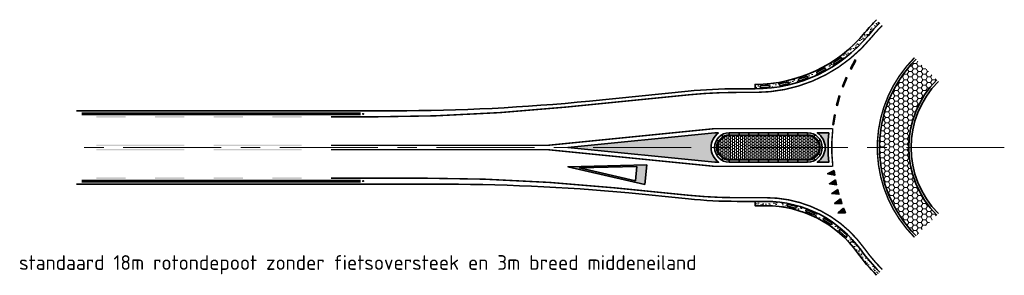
# Model space of a CAD drawing. Header units: metres. Extents: x -699 to 2316, y -1199 to 781.
# Tile 63 of 256: x 698 to 799, y -644 to -618. Entities that reach past the tile are written whole.
import ezdxf

# ---------------------------------------------------------------- set-up
doc = ezdxf.new("R2010")
doc.units = ezdxf.units.M
doc.linetypes.add('AM-AS', pattern=[16, 10, -2, 2, -2])
doc.linetypes.add('VW-1-1_STREEP', pattern=[2, 1, -1])
for name, color, linetype, lineweight in [('B-WE-AM-AS-G', 10, 'AM-AS', 18), ('N-WA-IE-MEUBILAIR_WEGMEUBILAIR-S', 7, 'Continuous', 25), ('N-WE-VH-KANTSTROOKVERRUWING-G', 251, 'VW-1-1_STREEP', 18), ('N-WE-VH-KANTVERHARDING-G', 210, 'Continuous', 35), ('N-WE-VH-STOOTBAND-G', 7, 'Continuous', 35), ('N-WE-VH-VERHARDING_ASFALT_CONSTRUCTIE-A', 252, 'Continuous', 18), ('N-WE-VH-VERHARDING_BETON-G', 252, 'Continuous', 35), ('N-WE-VH-VERHARDING_BETONSTRAATSTEEN-A', 252, 'Continuous', 18), ('N-WE-VW-MARKERING_DWARS_DRIEHOEK_5070-G', 7, 'VW-HAAIETAND70-L-N', 35), ('N-WE-VW-MARKERING_LANGS-S', 7, 'Continuous', 25), ('N-WE-VW-MARKERING_LANGS_STREEP_DOORGETROKKEN_010-G', 7, 'Continuous', 13), ('N-WE-VW-MARKERING_LANGS_STREEP_DOORGETROKKEN_015-G', 7, 'Continuous', 13), ('N-WE-VW-MARKERING_PUNTSTUK-G', 7, 'Continuous', 35), ('N-WE-VW-MARKERING_SYMBOOL-G', 7, 'Continuous', 35)]:
    doc.layers.add(name, color=color, linetype=linetype, lineweight=lineweight)
doc.layers.add('X-XX-AL-HULPLIJN-G', color=7, linetype='Continuous', lineweight=18, plot=False)
doc.styles.add('NLCS-ISO Standaard', font='NLCS-ISO.ttf')
doc.linetypes.add('VW-HAAIETAND70-L-N', pattern='A,0,-0.5,[149,NLCS.SHX,S=1,R=0,X=-0.625,Y=0],-0.5', length=1)
pattern_1 = [(50.00000000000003, (417.210606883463, 584.3071553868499), (0.9109233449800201, -0.07969542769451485), [0.09525, -1.04775]), (355.0000000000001, (417.210606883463, 584.3071553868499), (-0.1762171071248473, 0.9552842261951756), [0.0762, -0.83820292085]), (100.4514447, (417.2865169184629, 584.3005141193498), (0.7347062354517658, 0.8755887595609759), [0.08095004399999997, -0.8904512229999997]), (46.18420000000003, (417.210606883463, 584.5611553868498), (1.35539520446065, -0.2102116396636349), [0.142875, -1.571625]), (96.63555761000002, (417.323556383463, 584.5436378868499), (1.187020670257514, 1.237130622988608), [0.1214251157, -1.3356780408]), (351.1841511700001, (417.210606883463, 584.5611553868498), (1.187020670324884, 1.237130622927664), [0.11429983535, -1.2572986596]), (21.00000000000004, (417.337606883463, 584.4976553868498), (0.7580719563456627, -0.5113259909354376), [0.09524999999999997, -1.04775]), (326.0000000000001, (417.337606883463, 584.4976553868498), (0.3090101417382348, 0.9209398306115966), [0.0762, -0.8382]), (71.45144500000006, (417.4007795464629, 584.4550448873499), (1.067082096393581, 0.4096138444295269), [0.08095004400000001, -0.8904496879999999]), (37.50000000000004, (417.210606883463, 584.3071553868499), (0.01544301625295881, 0.4227751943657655), [0, -0.82804, 0, -0.8509000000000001, 0, -0.8413750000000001]), (7.500000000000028, (417.210606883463, 584.3071553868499), (0.3340983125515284, 0.5009028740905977), [0, -0.48514, 0, -0.80899, 0, -0.320675]), (327.5000000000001, (416.927396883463, 584.3071553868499), (0.677952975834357, -0.02864371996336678), [0, -0.3174999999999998, 0, -0.9905999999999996, 0, -1.314449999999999]), (317.5000000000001, (416.800396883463, 584.3071553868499), (0.7406459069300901, 0.1271324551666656), [0, -0.41275, 0, -0.65786, 0, -0.93345])]

# ---------------------------------------------------------------- blocks, each defined once
blk = doc.blocks.new('VW8000')
h = blk.add_hatch(color=256)
h.paths.add_polyline_path([(-0.9999999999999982, 7.999999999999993), (-2.664535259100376e-15, 1.4210854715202e-14), (0.9999999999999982, 7.999999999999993)])
h.paths.add_polyline_path([(0.7238326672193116, 6.999999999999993), (-1.77635683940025e-15, 1.209338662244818), (-0.7238326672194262, 6.999999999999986)], flags=16)
for points in [[(-0.9999999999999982, 7.999999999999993), (-2.664535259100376e-15, 1.4210854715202e-14), (0.9999999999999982, 7.999999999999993)], [(0.7238326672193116, 6.999999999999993), (-1.77635683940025e-15, 1.209338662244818), (-0.7238326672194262, 6.999999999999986)]]:
    blk.add_lwpolyline(points, close=True)
blk = doc.blocks.new('NLCS_Haai70')
at = {"linetype": 'Continuous'}
blk.add_hatch(color=256, dxfattribs=at).paths.add_polyline_path([(-0.25, 0), (0.2499999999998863, 2.273736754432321e-13), (2.842170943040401e-14, -0.7000000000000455)])
blk.add_lwpolyline([(-0.25, 0), (0.2499999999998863, 2.273736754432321e-13), (2.842170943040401e-14, -0.7000000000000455)], close=True, dxfattribs=at)
blk = doc.blocks.new('SIE-WEG_GLASBOLREFLECTOR-SO')
for p, q in [((-0.3750000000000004, 0), (-0.199132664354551, 0)), ((-0.1411659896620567, 0.1408067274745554), (-0.2649110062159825, 0.2645517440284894)), ((-4.547473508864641e-16, 0.1999981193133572), (-4.547473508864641e-16, 0.375)), ((0.1422886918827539, 0.1414213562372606), (0.2654190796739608, 0.2645517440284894)), ((0.2008673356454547, 0), (0.3749999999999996, 0)), ((-0.2649110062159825, -0.2657783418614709), (-0.1405540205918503, -0.1414213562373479)), ((-4.547473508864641e-16, -0.375), (-4.547473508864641e-16, -0.1999981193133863)), ((0.2654190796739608, -0.2657783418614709), (0.1416740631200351, -0.1420333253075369))]:
    blk.add_line(p, q)
for centre, radius in [((-4.547473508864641e-16, 0), 0.375), ((0.000867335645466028, 0), 0.2)]:
    blk.add_circle(centre, radius)
blk = doc.blocks.new('glasbol')
at = {"layer": 'N-WA-IE-MEUBILAIR_WEGMEUBILAIR-S'}
blk.add_blockref('SIE-WEG_GLASBOLREFLECTOR-SO', (-0.0008673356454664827, 0), dxfattribs=at)
blk = doc.blocks.new('N-SVW-MARKERING_LANGS_STREEP_11_015')
blk.add_hatch(color=256).paths.add_polyline_path([(0, 0.07499999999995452), (-1.387778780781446e-17, -0.0750000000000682), (0.9999999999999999, -0.0750000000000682), (0.9999999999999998, 0.07499999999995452)])
at = {"flags": 128}
blk.add_lwpolyline([(-1.387778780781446e-17, -0.0750000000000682), (1, -0.0750000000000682), (1, 0.07499999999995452), (0, 0.07499999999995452)], close=True, dxfattribs=at)
blk = doc.blocks.new('NLCS_Rotondepoot_7.5_R18')
at = {"layer": 'N-WE-VH-VERHARDING_ASFALT_CONSTRUCTIE-A'}
h = blk.add_hatch(dxfattribs=at)
h.set_pattern_fill('AR-CONC', color=256, scale=0.005, angle=360.0000000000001, style=0)
h.set_pattern_definition(pattern_1)
edge = h.paths.add_edge_path()
edge.add_line((-25.45584412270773, 6.450000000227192), (-25.45584412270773, 5.99999999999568))
edge.add_arc((-25.45584412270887, 20.99999999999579), 15.00000000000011, 270.0000000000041, 274.1627935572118)
edge.add_arc((-25.45584412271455, 20.99999999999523), 14.99999999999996, 274.1627935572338, 320.4788036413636)
edge.add_arc((1.232365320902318e-10, -1.007265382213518e-10), 18.00000000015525, 495.0000000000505, 500.4788036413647, ccw=False)
edge.add_line((-12.72792206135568, 12.72792206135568), (-13.04612011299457, 13.04612011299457))
edge.add_arc((1.316493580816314e-10, 1.260787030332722e-10), 18.45000000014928, 495.0000000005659, 500.4788036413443)
edge.add_arc((-25.45584412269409, 21.00000000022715), 14.54999999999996, 269.9999999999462, 320.4788036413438, ccw=False)
edge = h.paths.add_edge_path(flags=16)
edge.add_line((-22.06440398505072, 6.485588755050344), (-22.84802482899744, 6.324534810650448))
edge.add_arc((-22.86815657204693, 6.422487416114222), 0.09999999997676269, 101.61400935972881, 281.61400935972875, ccw=False)
edge.add_line((-22.88828831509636, 6.520440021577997), (-22.10466747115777, 6.681493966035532))
edge.add_arc((-22.08453572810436, 6.583541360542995), 0.1000000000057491, 281.6140093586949, 461.61400935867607, ccw=False)
edge = h.paths.add_edge_path(flags=16)
edge.add_line((-20.96094901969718, 6.998360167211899), (-20.20617020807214, 7.263518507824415))
edge.add_arc((-20.17302541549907, 7.169171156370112), 0.1000000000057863, 289.3566822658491, 469.3566822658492, ccw=False)
edge.add_line((-20.13988062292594, 7.074823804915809), (-20.89465943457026, 6.809665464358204))
edge.add_arc((-20.92780422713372, 6.904012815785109), 0.09999999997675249, 109.35668226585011, 289.35668226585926, ccw=False)
edge = h.paths.add_edge_path(flags=16)
edge.add_line((-24.05076595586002, 6.161005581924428), (-24.84894050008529, 6.106992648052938))
edge.add_arc((-24.85569211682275, 6.206764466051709), 0.09999999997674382, 93.87133645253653, 273.8713364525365, ccw=False)
edge.add_line((-24.86244373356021, 6.30653628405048), (-24.06426918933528, 6.360549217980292))
edge.add_arc((-24.05751757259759, 6.260777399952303), 0.1000000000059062, 273.8713364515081, 453.8713364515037, ccw=False)
edge = h.paths.add_edge_path(flags=16)
edge.add_line((-19.11556843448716, 7.731582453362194), (-18.40339408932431, 8.09601036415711))
edge.add_arc((-18.35784060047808, 8.006988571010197), 0.1000000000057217, 297.09935517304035, 477.0993551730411, ccw=False)
edge.add_line((-18.31228711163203, 7.917966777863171), (-19.02446145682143, 7.553538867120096))
edge.add_arc((-19.07001494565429, 7.642560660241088), 0.09999999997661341, 117.0993551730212, 297.099355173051, ccw=False)
edge = h.paths.add_edge_path(flags=16)
edge.add_line((-17.3857947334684, 8.70673750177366), (-16.7292104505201, 9.16379010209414))
edge.add_arc((-16.67207887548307, 9.081717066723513), 0.1000000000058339, 304.8420280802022, 484.8420280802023, ccw=False)
edge.add_line((-16.61494730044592, 8.999644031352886), (-17.27153158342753, 8.542591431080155))
edge.add_arc((-17.32866315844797, 8.624664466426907), 0.09999999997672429, 124.84202808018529, 304.8420280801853, ccw=False)
h = blk.add_hatch(dxfattribs=at)
h.set_pattern_fill('HONEY', color=256, scale=0.1, angle=360.0000000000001, style=0)
h.set_pattern_definition([(3.685545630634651e-14, (417.210606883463, 584.3071553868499), (0.4762499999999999, 0.2749630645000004), [0.3175, -0.635]), (120, (417.210606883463, 584.3071553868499), (-0.4762499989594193, 0.2749630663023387), [0.3174999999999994, -0.6349999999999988]), (60.00000000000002, (417.210606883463, 584.3071553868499), (1.040580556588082e-09, 0.5499261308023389), [-0.6349999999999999, 0.3174999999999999])])
h.paths.add_polyline_path([(-9.015611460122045, -9.015611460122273), (-6.894291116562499, -6.894291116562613, -0.1989123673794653), (-9.74999999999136, 0), (-12.74999999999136, 0, 0.1989123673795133)])
h.paths.add_polyline_path([(-12.74999999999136, 0), (-9.74999999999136, 0, -0.1989123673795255), (-6.894291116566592, 6.894291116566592), (-9.015611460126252, 9.015611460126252, 0.1989123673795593)])
h = blk.add_hatch(dxfattribs=at)
h.set_pattern_fill('AR-CONC', color=256, scale=0.005, angle=360.0000000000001, style=0)
h.set_pattern_definition(pattern_1)
edge = h.paths.add_edge_path()
edge.add_line((-13.04612011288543, -13.04612011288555), (-12.72792206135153, -12.72792206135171))
edge.add_arc((1.231228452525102e-10, 1.090256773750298e-10), 18.00000000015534, 215.6853347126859, 224.9999999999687, ccw=False)
edge.add_arc((-24.36698586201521, -17.49999999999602), 12.0000000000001, 395.6853347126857, 450)
edge.add_line((-24.36698586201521, -5.499999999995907), (-25.45584412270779, -5.499999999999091))
edge.add_line((-25.45584412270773, -5.499999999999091), (-25.45584412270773, -5.949999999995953))
edge.add_line((-25.45584412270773, -5.949999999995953), (-24.36698586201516, -5.949999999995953))
edge.add_arc((-24.36698586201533, -17.49999999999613), 11.55000000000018, 395.68533471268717, 449.9999999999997, ccw=False)
edge.add_arc((1.243734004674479e-10, 1.110720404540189e-10), 18.45000000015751, 215.6853347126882, 224.9999999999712)
edge = h.paths.add_edge_path(flags=16)
edge.add_line((-16.22885435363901, -9.084489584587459), (-16.82260393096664, -8.54833527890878))
edge.add_arc((-16.75558464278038, -8.474116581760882), 0.09999999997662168, 47.918046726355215, 227.9180467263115, ccw=False)
edge.add_line((-16.68856535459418, -8.39989788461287), (-16.09481577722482, -8.936052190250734))
edge.add_arc((-16.16183506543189, -9.010270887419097), 0.1000000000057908, 227.9180467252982, 407.91804672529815, ccw=False)
edge = h.paths.add_edge_path(flags=16)
edge.add_line((-17.76500661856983, -7.832328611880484), (-18.44068730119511, -7.404011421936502))
edge.add_arc((-18.38714765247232, -7.319551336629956), 0.09999999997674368, 57.62919579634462, 237.6291957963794, ccw=False)
edge.add_line((-18.33360800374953, -7.235091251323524), (-17.65792732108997, -7.663408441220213))
edge.add_arc((-17.71146696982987, -7.747868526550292), 0.1000000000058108, 237.6291957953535, 417.6291957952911, ccw=False)
edge = h.paths.add_edge_path(flags=16)
edge.add_line((-19.49036283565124, -6.857230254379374), (-20.22861051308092, -6.549025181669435))
edge.add_arc((-20.19008487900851, -6.456744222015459), 0.09999999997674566, 67.34034486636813, 247.3403448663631, ccw=False)
edge.add_line((-20.15155924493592, -6.364463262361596), (-19.41331156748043, -6.672668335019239))
edge.add_arc((-19.45183720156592, -6.764949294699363), 0.1000000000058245, 247.3403448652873, 427.3403448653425, ccw=False)
edge = h.paths.add_edge_path(flags=16)
edge.add_line((-21.35547658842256, -6.187139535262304), (-22.13513406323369, -6.007879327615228))
edge.add_arc((-22.11272653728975, -5.910422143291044), 0.09999999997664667, 77.05149393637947, 257.0514939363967, ccw=False)
edge.add_line((-22.09031901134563, -5.812964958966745), (-21.3106615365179, -5.992225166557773))
edge.add_arc((-21.33306906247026, -6.089682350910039), 0.1000000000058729, 257.051493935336, 437.0514939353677, ccw=False)
at = {"layer": 'N-WE-VH-VERHARDING_BETONSTRAATSTEEN-A'}
h = blk.add_hatch(dxfattribs=at)
h.set_pattern_fill('VB-KLINKERVERHARDING', color=256, scale=0.2, angle=-2.544443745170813e-14, style=0, pattern_type=2)
h.set_pattern_definition([(359.9999999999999, (-214.832890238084, -299.9999999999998), (0.2000000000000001, 0.1499999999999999), [0.2, -0.2]), (90, (-214.832890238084, -299.9999999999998), (-0.2, 1.056412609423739e-16), [])])
edge = h.paths.add_edge_path()
edge.add_line((-27.92499999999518, -1.174999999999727), (-20.09999999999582, -1.174999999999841))
edge.add_arc((-20.09999999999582, 1.13686837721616e-13), 1.175000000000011, 270, 450)
edge.add_line((-20.09999999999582, 1.175000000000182), (-27.92499999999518, 1.175000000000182))
edge.add_line((-27.92499999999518, 1.175000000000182), (-28.09999999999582, 1.175000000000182))
edge.add_arc((-28.09999999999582, 1.13686837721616e-13), 1.175000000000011, 89.99999999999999, 270)
edge.add_line((-28.09999999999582, -1.174999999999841), (-27.92499999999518, -1.174999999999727))
at = {"layer": 'N-WE-VW-MARKERING_PUNTSTUK-G'}
h = blk.add_hatch(color=256, dxfattribs=at)
edge = h.paths.add_edge_path()
edge.add_line((-29.18282039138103, 1.500000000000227), (-29.5825435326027, 1.500000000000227))
edge.add_line((-29.58254353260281, 1.500000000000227), (-44.58254353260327, 0))
edge.add_line((-44.58254353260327, 0), (-29.58254353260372, -1.5))
edge.add_line((-29.58254353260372, -1.499999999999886), (-29.18282039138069, -1.499999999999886))
edge.add_arc((-28.09999999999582, 2.273736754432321e-13), 1.849999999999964, 125.8247743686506, 234.1752256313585, ccw=False)
h = blk.add_hatch(color=256, dxfattribs=at)
edge = h.paths.add_edge_path()
edge.add_line((-17.93739111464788, 1.5), (-19.10501256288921, 1.5))
edge.add_arc((-20.09999999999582, 0), 1.800000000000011, -56.4426902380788, 56.442690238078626, ccw=False)
edge.add_line((-19.10501256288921, -1.5), (-17.93739111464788, -1.5))
edge.add_arc((4.320099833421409e-12, -6.821210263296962e-13), 18.00000000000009, 175.2198081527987, 184.7801918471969, ccw=False)
at = {"layer": 'B-WE-AM-AS-G'}
blk.add_lwpolyline([(0, 0), (-94.77888202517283, 0)], dxfattribs=at)
at = {"layer": 'N-WE-VH-KANTSTROOKVERRUWING-G', "ltscale": 0.7, "const_width": 0.3}
for points in [[(-65.74738579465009, 3.425000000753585), (-94.26017866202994, 3.425000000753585)], [(-65.74738579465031, -3.425000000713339), (-94.26017866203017, -3.425000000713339)]]:
    blk.add_lwpolyline(points, dxfattribs=at)
at = {"layer": 'N-WE-VH-KANTVERHARDING-G'}
for points in [[(-94.77888202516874, 3.750000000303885), (-62.28210805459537, 3.74999999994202, 0.02492232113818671), (-42.38136424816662, 4.742561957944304), (-32.28838872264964, 5.751859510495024, -0.02492232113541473), (-27.31320277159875, 5.99999999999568), (-25.45584412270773, 5.99999999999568, 0.2238874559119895), (-13.88500588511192, 11.45454545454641, -0.0239103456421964), (-12.72792206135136, 12.72792206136)], [(-25.45584412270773, 5.99999999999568, 0.2238874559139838), (-13.88500880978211, 11.45454190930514)], [(-9.015611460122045, -9.015611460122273, -0.4142135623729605), (-9.015611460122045, 9.015611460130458, 0.4142135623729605)], [(-6.894291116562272, -6.894291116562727, -0.4142135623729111), (-6.894291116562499, 6.894291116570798, 0.4142135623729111)], [(-6.735192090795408, -6.735192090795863, -0.4142135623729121), (-6.735192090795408, 6.735192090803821, 0.4142135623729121)], [(-12.72792206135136, -12.72792206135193, -0.04066528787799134), (-14.62019151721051, -10.49999999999, 0.2415313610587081), (-24.36698586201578, -5.50000000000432), (-27.28826496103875, -5.50000000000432, -0.02492232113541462), (-32.2634509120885, -5.251859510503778), (-38.35642643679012, -4.642561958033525, 0.02466112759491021), (-58.25717024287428, -3.750000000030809), (-94.77888202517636, -3.750000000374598)]]:
    blk.add_lwpolyline(points, format="xyb", dxfattribs=at)
for points in [[(-28.09999999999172, 1.499999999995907, 0.9999999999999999), (-28.09999999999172, -1.500000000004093), (-20.09999999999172, -1.50000000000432, 0.9999999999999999), (-20.09999999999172, 1.49999999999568)], [(-28.09999999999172, -1.275000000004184), (-20.09999999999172, -1.275000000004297, 0.9999999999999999), (-20.09999999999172, 1.274999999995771), (-28.09999999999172, 1.274999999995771, 0.9999999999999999)]]:
    blk.add_lwpolyline(points, format="xyb", close=True, dxfattribs=at)
for points in [[(-28.73692176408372, 1.104516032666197), (-28.84931972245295, 1.29943062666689)], [(-28.09999999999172, 1.274999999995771), (-28.09999999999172, 1.49999999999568)], [(-27.09999999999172, 1.274999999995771), (-27.09999999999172, 1.499999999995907)], [(-26.09999999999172, 1.274999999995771), (-26.09999999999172, 1.499999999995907)], [(-25.09999999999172, 1.274999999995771), (-25.09999999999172, 1.499999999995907)], [(-24.09999999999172, 1.274999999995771), (-24.09999999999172, 1.499999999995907)], [(-23.09999999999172, 1.274999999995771), (-23.09999999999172, 1.499999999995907)], [(-22.09999999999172, 1.274999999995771), (-22.09999999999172, 1.499999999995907)], [(-21.09999999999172, 1.274999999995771), (-21.09999999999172, 1.499999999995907)], [(-20.09999999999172, 1.274999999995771), (-20.09999999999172, 1.499999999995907)], [(-19.46307823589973, 1.104516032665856), (-19.3506802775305, 1.299430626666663)], [(-29.20451603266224, 0.6369217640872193), (-29.39943062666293, 0.7493197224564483)], [(-18.99548396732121, 0.6369217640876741), (-18.80056937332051, 0.749319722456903)], [(-29.37499999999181, -4.320099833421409e-12), (-29.59999999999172, -4.320099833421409e-12)], [(-29.20451603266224, -0.6369217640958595), (-29.39943062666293, -0.7493197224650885)], [(-18.99548396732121, -0.6369217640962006), (-18.80056937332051, -0.7493197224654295)], [(-18.82499999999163, -4.320099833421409e-12), (-18.59999999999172, -4.320099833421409e-12)], [(-28.73692176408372, -1.104516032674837), (-28.84931972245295, -1.29943062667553)], [(-28.09999999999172, -1.50000000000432), (-28.09999999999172, -1.275000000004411)], [(-27.09999999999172, -1.50000000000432), (-27.09999999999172, -1.275000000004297)], [(-26.09999999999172, -1.50000000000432), (-26.09999999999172, -1.275000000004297)], [(-25.09999999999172, -1.50000000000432), (-25.09999999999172, -1.275000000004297)], [(-24.09999999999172, -1.50000000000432), (-24.09999999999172, -1.275000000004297)], [(-23.09999999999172, -1.50000000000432), (-23.09999999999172, -1.275000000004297)], [(-22.09999999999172, -1.50000000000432), (-22.09999999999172, -1.275000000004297)], [(-21.09999999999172, -1.50000000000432), (-21.09999999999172, -1.275000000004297)], [(-20.09999999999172, -1.50000000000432), (-20.09999999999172, -1.275000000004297)], [(-19.46307823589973, -1.104516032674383), (-19.3506802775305, -1.299430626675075)]]:
    blk.add_lwpolyline(points, dxfattribs=at)
at = {"layer": 'N-WE-VH-STOOTBAND-G', "flags": 128}
for points in [[(-17.3857947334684, 8.70673750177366), (-16.7292104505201, 9.16379010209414, -1), (-16.61494730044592, 8.999644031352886), (-17.27153158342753, 8.542591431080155, -1)], [(-19.11556843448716, 7.731582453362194), (-18.40339408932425, 8.09601036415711, -1), (-18.31228711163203, 7.917966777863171), (-19.02446145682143, 7.553538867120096, -1)], [(-20.96094901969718, 6.998360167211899), (-20.20617020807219, 7.263518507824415, -1), (-20.13988062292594, 7.074823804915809), (-20.89465943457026, 6.809665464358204, -1)], [(-24.05076595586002, 6.161005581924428), (-24.84894050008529, 6.106992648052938, -1), (-24.86244373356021, 6.30653628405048), (-24.06426918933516, 6.360549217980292, -1)], [(-22.06440398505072, 6.485588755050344), (-22.8480248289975, 6.324534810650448, -1), (-22.88828831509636, 6.520440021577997), (-22.10466747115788, 6.681493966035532, -1)], [(-21.35547658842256, -6.187139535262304), (-22.13513406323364, -6.007879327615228, -1), (-22.09031901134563, -5.812964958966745), (-21.31066153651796, -5.992225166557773, -1)], [(-19.49036283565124, -6.857230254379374), (-20.22861051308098, -6.549025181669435, -1), (-20.15155924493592, -6.364463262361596), (-19.41331156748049, -6.672668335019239, -1)], [(-17.76500661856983, -7.832328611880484), (-18.44068730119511, -7.404011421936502, -1), (-18.33360800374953, -7.235091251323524), (-17.65792732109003, -7.663408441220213, -1)], [(-16.22885435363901, -9.084489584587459), (-16.82260393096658, -8.54833527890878, -1), (-16.68856535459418, -8.39989788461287), (-16.09481577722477, -8.936052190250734, -1)]]:
    blk.add_lwpolyline(points, format="xyb", close=True, dxfattribs=at)
at = {"layer": 'N-WE-VH-VERHARDING_BETON-G'}
for points in [[(-14.23213103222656, 11.74090909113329, -0.02391034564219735), (-13.04612011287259, 13.04612011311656)], [(-25.45584412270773, 5.99999999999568), (-25.45584412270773, 6.450000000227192, 0.2238875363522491), (-14.23213103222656, 11.74090909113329, -0.02391034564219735)], [(-14.98569630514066, -10.76249999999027, 0.2415313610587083), (-24.3669858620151, -5.949999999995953), (-25.45584412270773, -5.949999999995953), (-25.45584412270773, -5.50000000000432)], [(-13.04612011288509, -13.046120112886, -0.04066528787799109), (-14.98569630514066, -10.76249999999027, 0.2415313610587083)]]:
    blk.add_lwpolyline(points, format="xyb", dxfattribs=at)
at = {"layer": 'N-WE-VH-VERHARDING_BETONSTRAATSTEEN-A'}
blk.add_lwpolyline([(-20.09999999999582, -1.174999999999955, 1), (-20.09999999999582, 1.175000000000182), (-28.09999999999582, 1.175000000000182, 1), (-28.09999999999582, -1.174999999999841), (-20.09999999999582, -1.174999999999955)], format="xyb", dxfattribs=at)
at = {"layer": 'N-WE-VW-MARKERING_LANGS_STREEP_DOORGETROKKEN_010-G', "const_width": 0.15}
blk.add_lwpolyline([(-9.174710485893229, 9.17471048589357, 0.4142135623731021), (-9.174710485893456, -9.174710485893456, 1)], format="xyb", dxfattribs=at)
at = {"layer": 'N-WE-VW-MARKERING_LANGS_STREEP_DOORGETROKKEN_010-G'}
for points in [[(-92.76340469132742, 0.3000000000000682), (-83.76340469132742, 0.3000000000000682), (-92.76340469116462, 0.149999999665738), (-83.76340469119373, 0.1499999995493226)], [(-80.76340469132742, 0.3000000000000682), (-71.76340469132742, 0.3000000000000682), (-80.76340469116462, 0.149999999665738), (-71.76340469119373, 0.1499999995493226)], [(-92.76340469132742, -0.2999999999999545), (-83.76340469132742, -0.2999999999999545), (-92.76340469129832, -0.1500000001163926), (-83.76340469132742, -0.1499999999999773)], [(-80.76340469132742, -0.2999999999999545), (-71.76340469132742, -0.2999999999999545), (-80.76340469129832, -0.1500000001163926), (-71.76340469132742, -0.1499999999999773)]]:
    blk.add_solid(points, dxfattribs=at)
at = {"layer": 'N-WE-VW-MARKERING_LANGS_STREEP_DOORGETROKKEN_015-G', "const_width": 0.15}
for points in [[(-68.76340469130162, 3.125000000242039), (-64.76340469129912, 3.125000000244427, 0.02492232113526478), (-44.86266088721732, 4.117561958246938), (-32.25107482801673, 5.378720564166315, -0.02492232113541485), (-27.31320277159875, 5.62499999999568), (-25.45584412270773, 5.62499999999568, 0.2238874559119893), (-13.59573496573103, 11.21590904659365, -0.0239103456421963), (-12.46275701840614, 12.46275701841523)], [(-17.51956049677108, -1.925000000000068, -0.05477274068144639), (-17.51956049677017, 1.925000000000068)], [(-12.46275701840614, -12.46275701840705, -0.04066528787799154), (-14.31560419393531, -10.28124999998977, 0.2415313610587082), (-24.36698586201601, -5.12500000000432), (-27.28826496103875, -5.12500000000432, -0.02492232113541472), (-32.2261370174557, -4.878720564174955), (-39.8377230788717, -4.117561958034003, 0.02492232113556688), (-59.73846688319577, -3.125000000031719), (-68.76340469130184, -3.125000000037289)]]:
    blk.add_lwpolyline(points, format="xyb", dxfattribs=at)
for points in [[(-17.51956049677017, 1.925000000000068), (-29.60374067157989, 1.925000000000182), (-46.6037406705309, 0.225000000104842), (-68.76340469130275, 0.2250000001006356)], [(-68.76340469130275, -0.225000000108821), (-46.60374067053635, -0.225000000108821), (-29.60374067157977, -1.924999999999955), (-17.51956049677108, -1.925000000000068)]]:
    blk.add_lwpolyline(points, dxfattribs=at)
at = {"layer": 'N-WE-VW-MARKERING_LANGS_STREEP_DOORGETROKKEN_015-G'}
for points in [[(-92.76340469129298, 3.200000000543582), (-89.76340469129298, 3.200000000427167), (-92.76340469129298, 3.050000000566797), (-89.76340469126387, 3.050000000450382)], [(-86.76340469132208, 3.200000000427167), (-83.76340469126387, 3.200000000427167), (-86.76340469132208, 3.050000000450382), (-83.76340469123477, 3.050000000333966)], [(-80.76340469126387, 3.200000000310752), (-77.76340469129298, 3.200000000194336), (-80.76340469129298, 3.050000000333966), (-77.76340469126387, 3.050000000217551)], [(-74.76340469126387, 3.200000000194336), (-71.76340469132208, 3.200000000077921), (-74.76340469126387, 3.050000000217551), (-71.76340469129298, 3.050000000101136)], [(-92.7634046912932, -3.200000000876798), (-89.7634046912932, -3.200000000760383), (-92.7634046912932, -3.050000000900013), (-89.7634046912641, -3.050000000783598)], [(-86.76340469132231, -3.200000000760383), (-83.7634046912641, -3.200000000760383), (-86.76340469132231, -3.050000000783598), (-83.763404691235, -3.050000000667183)], [(-80.7634046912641, -3.200000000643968), (-77.7634046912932, -3.200000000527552), (-80.7634046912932, -3.050000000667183), (-77.7634046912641, -3.050000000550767)], [(-74.7634046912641, -3.200000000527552), (-71.76340469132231, -3.200000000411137), (-74.7634046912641, -3.050000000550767), (-71.7634046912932, -3.050000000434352)]]:
    blk.add_solid(points, dxfattribs=at)
at = {"layer": 'N-WE-VW-MARKERING_PUNTSTUK-G'}
for points in [[(-29.18282039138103, 1.500000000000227), (-29.58254353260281, 1.500000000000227), (-44.58254353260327, 0), (-29.58254353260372, -1.499999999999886), (-29.1828203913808, -1.499999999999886, -0.5114530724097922)], [(-17.93739111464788, 1.5), (-19.10501256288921, 1.5, -0.5366750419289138), (-19.10501256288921, -1.5), (-17.93739111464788, -1.5, -0.04173925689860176)]]:
    blk.add_lwpolyline(points, format="xyb", close=True, dxfattribs=at)
at = {"layer": 'N-WA-IE-MEUBILAIR_WEGMEUBILAIR-S', "xscale": 0.1333333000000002, "yscale": 0.1333333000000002, "zscale": 0.1333333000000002, "rotation": 179.8276844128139}
for p in [(-65.49663410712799, 3.42500295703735), (-65.49663410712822, -3.425002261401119)]:
    blk.add_blockref('glasbol', p, dxfattribs=at)
at = {"layer": 'N-WE-VW-MARKERING_DWARS_DRIEHOEK_5070-G'}
for p, rotation in [((-17.35901511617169, -2.582071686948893), 278.4604448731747), ((-17.18437285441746, -3.563682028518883), 281.7158868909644), ((-16.95426910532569, -4.533790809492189), 284.9713289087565), ((-16.66944651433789, -5.489267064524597), 288.2267709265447), ((-16.33082432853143, -6.42702705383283), 291.4822129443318)]:
    blk.add_blockref('NLCS_Haai70', p, dxfattribs=dict(at, rotation=rotation))
at = {"layer": 'N-WE-VW-MARKERING_LANGS-S'}
for p, rotation in [((-15.21335555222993, 8.913160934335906), 241.6690572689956), ((-16.12361891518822, 7.135792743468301), 248.1528383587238), ((-16.82707379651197, 5.266897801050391), 254.6557699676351), ((-17.31469738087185, 3.33044735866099), 260.7372223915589)]:
    blk.add_blockref('N-SVW-MARKERING_LANGS_STREEP_11_015', p, dxfattribs=dict(at, rotation=rotation))
at = {"layer": 'N-WE-VW-MARKERING_SYMBOOL-G', "rotation": 264.2894068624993}
blk.add_blockref('VW8000', (-44.58254353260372, -1.971789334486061), dxfattribs=at)

msp = doc.modelspace()

# ---------------------------------------------------------------- block references
msp.add_blockref('NLCS_Rotondepoot_7.5_R18', (798.9210351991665, -630.807236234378))

# ---------------------------------------------------------------- texts
at = {"layer": 'X-XX-AL-HULPLIJN-G', "style": 'NLCS-ISO Standaard'}
msp.add_text('standaard 18m rotondepoot zonder fietsoversteek en 3m breed middeneiland', height=1.5, dxfattribs=at).set_placement((698.2757762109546, -643.3029801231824))

doc.saveas('drawing.dxf')
